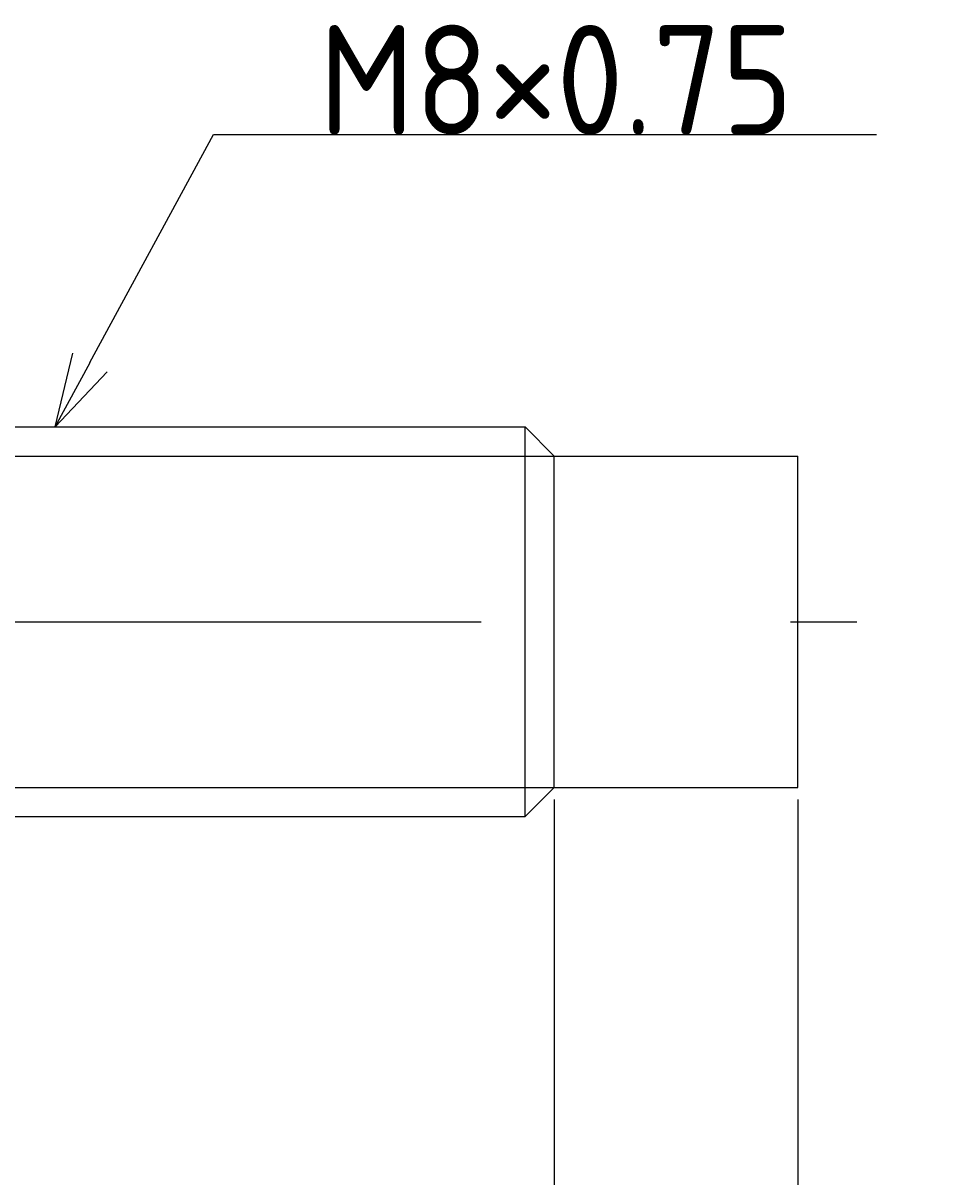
# Model space of a CAD drawing. Extents: x 153 to 270, y 142 to 180.
# Tile 8 of 8: x 251 to 270, y 156 to 180. Entities that reach past the tile are written whole.
import ezdxf

# ---------------------------------------------------------------- set-up
doc = ezdxf.new("R2010")
doc.units = 0
doc.linetypes.add('CENTER', pattern=[50.8, 31.75, -6.35, 6.35, -6.35])
doc.layers.get('0').update_dxf_attribs({"linetype": 'CONTINUOUS'})
doc.layers.get('DEFPOINTS').update_dxf_attribs({"linetype": 'CONTINUOUS'})
for name, color, linetype in [('図形', 7, 'CONTINUOUS'), ('図枠', 7, 'CONTINUOUS'), ('寸法_文字', 3, 'CONTINUOUS')]:
    doc.layers.add(name, color=color, linetype=linetype)
doc.layers.get('0').off()
doc.styles.add('DIMENSION', font='isocp.shx', dxfattribs={"bigfont": 'bigfont.shx'})
doc.dimstyles.get("Standard").update_dxf_attribs({"dimtxt": 0.18, "dimasz": 0.18, "dimexe": 0.18, "dimexo": 0.0625, "dimgap": 0.09, "dimtad": 0, "dimtih": 1, "dimtoh": 1, "dimzin": 0, "dimcen": 0.09, "dimazin": 3, "dimtfac": 1, "dimtofl": 0, "dimtmove": 0, "dimatfit": 3})

# ---------------------------------------------------------------- blocks, each defined once
blk = doc.blocks.new('_OPEN30')
at = {"color": 0, "linetype": 'BYBLOCK'}
for p, q in [((-1, 0.268), (0, 0)), ((0, 0), (-1, -0.268)), ((0, 0), (-1, 0))]:
    blk.add_line(p, q, dxfattribs=at)
blk = doc.blocks.new('*U14')
at = {"layer": '寸法_文字', "color": 3, "style": 'DIMENSION'}
blk.add_text('5', height=2.25, dxfattribs=at).set_placement((263.666, 152.75))
blk = doc.blocks.new('*D13')
at = {"layer": 'DEFPOINTS', "color": 0}
for p in [(262, 164.1), (267, 164.1), (262, 152.5)]:
    blk.add_point(p, dxfattribs=at)
at = {"layer": '寸法_文字', "color": 3}
for p, q in [((262, 163.85), (262, 151.5)), ((267, 163.85), (267, 151.5)), ((265.5, 152.5), (263.5, 152.5))]:
    blk.add_line(p, q, dxfattribs=at)
at = {"layer": '図枠'}
blk.add_blockref('*U14', (0, 0), dxfattribs=at)
at = {"layer": '寸法_文字', "color": 3, "xscale": 1.5, "yscale": 1.5, "zscale": 1.5, "rotation": 180}
blk.add_blockref('_OPEN30', (262, 152.5), dxfattribs=at)
at = {"layer": '寸法_文字', "color": 3, "xscale": 1.5, "yscale": 1.5, "zscale": 1.5}
blk.add_blockref('_OPEN30', (267, 152.5), dxfattribs=at)
blk = doc.blocks.new('*U16')
at = {"layer": '寸法_文字', "color": 3, "style": 'DIMENSION'}
blk.add_text('(22)', height=2.25, dxfattribs=at).set_placement((248.525, 152.8625))
blk = doc.blocks.new('*D15')
at = {"layer": 'DEFPOINTS', "color": 0}
for p in [(240, 164.6), (262, 164.1), (240, 152.5)]:
    blk.add_point(p, dxfattribs=at)
at = {"layer": '寸法_文字', "color": 3}
for p, q in [((240, 164.35), (240, 151.5)), ((262, 163.85), (262, 151.5)), ((260.5, 152.5), (241.5, 152.5))]:
    blk.add_line(p, q, dxfattribs=at)
at = {"layer": '図枠'}
blk.add_blockref('*U16', (0, 0), dxfattribs=at)
at = {"layer": '寸法_文字', "color": 3, "xscale": 1.5, "yscale": 1.5, "zscale": 1.5, "rotation": 180}
blk.add_blockref('_OPEN30', (240, 152.5), dxfattribs=at)
at = {"layer": '寸法_文字', "color": 3, "xscale": 1.5, "yscale": 1.5, "zscale": 1.5}
blk.add_blockref('_OPEN30', (262, 152.5), dxfattribs=at)
blk = doc.blocks.new('*U24')
at = {"layer": '寸法_文字', "color": 3, "style": 'DIMENSION'}
blk.add_text('(37)', height=2.25, dxfattribs=at).set_placement((246.025, 142.8625))
blk = doc.blocks.new('*D23')
at = {"layer": 'DEFPOINTS', "color": 0}
for p in [(230, 165), (267, 164.1), (267, 142.5)]:
    blk.add_point(p, dxfattribs=at)
at = {"layer": '寸法_文字', "color": 3}
for p, q in [((230, 164.75), (230, 141.5)), ((267, 163.85), (267, 141.5)), ((231.5, 142.5), (265.5, 142.5))]:
    blk.add_line(p, q, dxfattribs=at)
at = {"layer": '図枠'}
blk.add_blockref('*U24', (0, 0), dxfattribs=at)
at = {"layer": '寸法_文字', "color": 3, "xscale": 1.5, "yscale": 1.5, "zscale": 1.5, "rotation": 180}
blk.add_blockref('_OPEN30', (230, 142.5), dxfattribs=at)
at = {"layer": '寸法_文字', "color": 3, "xscale": 1.5, "yscale": 1.5, "zscale": 1.5}
blk.add_blockref('_OPEN30', (267, 142.5), dxfattribs=at)
blk = doc.blocks.new('*U26')
at = {"layer": '寸法_文字', "color": 3, "style": 'DIMENSION'}
blk.add_text('27', height=2.25, dxfattribs=at).set_placement((251.954, 147.75))
blk = doc.blocks.new('*D25')
at = {"layer": 'DEFPOINTS', "color": 0}
for p in [(240, 164.6), (267, 164.1), (267, 147.5)]:
    blk.add_point(p, dxfattribs=at)
at = {"layer": '寸法_文字', "color": 3}
for p, q in [((240, 164.35), (240, 146.5)), ((267, 163.85), (267, 146.5)), ((241.5, 147.5), (265.5, 147.5))]:
    blk.add_line(p, q, dxfattribs=at)
at = {"layer": '図枠'}
blk.add_blockref('*U26', (0, 0), dxfattribs=at)
at = {"layer": '寸法_文字', "color": 3, "xscale": 1.5, "yscale": 1.5, "zscale": 1.5, "rotation": 180}
blk.add_blockref('_OPEN30', (240, 147.5), dxfattribs=at)
at = {"layer": '寸法_文字', "color": 3, "xscale": 1.5, "yscale": 1.5, "zscale": 1.5}
blk.add_blockref('_OPEN30', (267, 147.5), dxfattribs=at)
blk = doc.blocks.new('*U30')
at = {"layer": '寸法_文字'}
blk.add_lwpolyline([(252.464, 172.819), (255, 177.5), (257.5, 177.5), (268.618, 177.5)], dxfattribs=at)
at = {"layer": '寸法_文字', "xscale": 1.5, "yscale": 1.5, "zscale": 1.5, "rotation": 241.5570713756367}
blk.add_blockref('_OPEN30', (251.75, 171.5), dxfattribs=at)
blk = doc.blocks.new('*U31')
at = {"layer": '寸法_文字', "color": 3, "style": 'DIMENSION'}
blk.add_text('M8×0.75', height=2.25, dxfattribs=at).set_placement((257.1625, 177.5))

msp = doc.modelspace()

# ---------------------------------------------------------------- linework, layer by layer
at = {"layer": '図形'}
for p, q in [((242.1, 171.5), (261.4, 171.5)), ((261.4, 163.5), (261.4, 171.5)), ((262, 170.9), (261.4, 171.5)), ((262, 170.9), (267, 170.9)), ((262, 164.1), (262, 170.9)), ((267, 164.1), (267, 170.9)), ((262, 164.1), (261.4, 163.5)), ((262, 164.1), (267, 164.1)), ((242.1, 163.5), (261.4, 163.5))]:
    msp.add_line(p, q, dxfattribs=at)
at = {"layer": '図形', "color": 3}
for p, q in [((241.5, 170.9), (262, 170.9)), ((241.5, 164.1), (262, 164.1))]:
    msp.add_line(p, q, dxfattribs=at)
at = {"layer": '図形', "color": 3, "linetype": 'CENTER'}
msp.add_line((228.75, 167.5), (268.218, 167.5), dxfattribs=at)

# ---------------------------------------------------------------- block references
at = {"layer": '寸法_文字'}
for name in ['*U31', '*U30']:
    msp.add_blockref(name, (0, 0), dxfattribs=at)

# ---------------------------------------------------------------- dimensions: what is measured, and where the dimension line sits
for base, p1, p2, picture, middle in [((267, 142.5), (230, 165), (267, 164.1), '*D23', (248.5, 142.5)), ((240, 152.5), (262, 164.1), (240, 164.6), '*D15', (251, 152.5))]:
    dim = msp.add_linear_dim(base=base, p1=p1, p2=p2, text='(<>)', dimstyle='Standard', override={"dimscale": 0.5}, dxfattribs=at)
    dim.commit()
    dim.dimension.update_dxf_attribs({"geometry": picture, "text_midpoint": middle, "dimtype": 128})
for base, p1, p2, picture, middle in [((267, 147.5), (240, 164.6), (267, 164.1), '*D25', (253.5, 147.5)), ((262, 152.5), (267, 164.1), (262, 164.1), '*D13', (264.5, 152.5))]:
    dim = msp.add_linear_dim(base=base, p1=p1, p2=p2, dimstyle='Standard', override={"dimscale": 0.5}, dxfattribs=at)
    dim.commit()
    dim.dimension.update_dxf_attribs({"geometry": picture, "text_midpoint": middle, "dimtype": 128})

doc.saveas('drawing.dxf')
